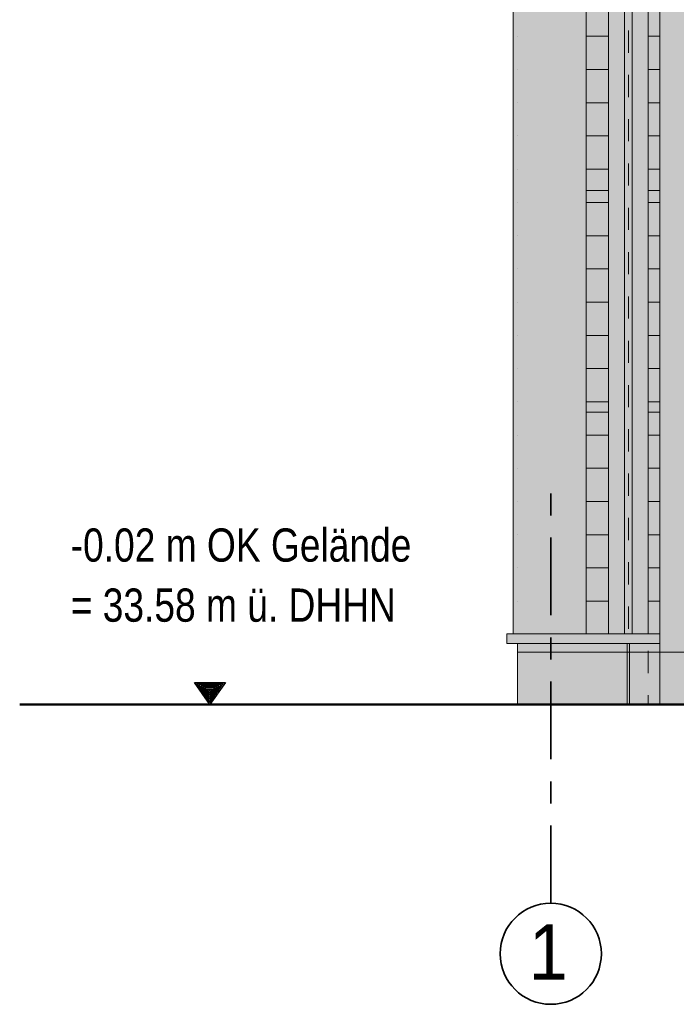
# Model space of a CAD drawing. Header units: metres. Extents: x 1169 to 1496, y -112 to 50.
# Tile 1 of 256: x 1278.76 to 1281.72, y -75.14 to -70.7. Entities that reach past the tile are written whole.
import ezdxf

# ---------------------------------------------------------------- set-up
doc = ezdxf.new("R2010")
doc.units = ezdxf.units.M
for name, pattern in [('AUSGEZOGEN', [0]), ('PUNKT2_S9', [0.0015, 0, -0.0015]), ('STRICHPUNKT2_S5', [0.5, 0.35, -0.05, 0.05, -0.05])]:
    doc.linetypes.add(name, pattern=pattern)
for name, color, linetype, lineweight in [('XR$2$Achsen', 4, 'AUSGEZOGEN', 13), ('XR$2$Ansicht', 1, 'AUSGEZOGEN', 50), ('XR$2$Beschriften', 4, 'AUSGEZOGEN', 13), ('XR$2$Dach_1', 3, 'AUSGEZOGEN', 18), ('XR$2$Filling', 4, 'AUSGEZOGEN', 13), ('XR$2$Text 1_100', 3, 'AUSGEZOGEN', 18), ('XR$2$Wegeflächen', 4, 'AUSGEZOGEN', 13), ('XR$3$Muster', 4, 'AUSGEZOGEN', 13), ('XR$4$Ansicht', 1, 'AUSGEZOGEN', 50), ('XR$4$Muster', 4, 'AUSGEZOGEN', 13), ('XR$5$Möblierung', 4, 'AUSGEZOGEN', 13)]:
    doc.layers.add(name, color=color, linetype=linetype, lineweight=lineweight)
doc.styles.add('ARIAL', font='arial.ttf')

# ---------------------------------------------------------------- blocks, each defined once
blk = doc.blocks.new('NSY145')
at = {"color": 0, "linetype": 'ByBlock', "lineweight": -2}
for p, q in [((-0.035, 0.05), (0, 0.05)), ((0, 0), (-0.035, 0.05)), ((0.0302, 0.0475), (-0.0302, 0.0475)), ((-0.0302, 0.0475), (0, 0.0044)), ((-0.0254, 0.045), (0, 0.045)), ((0, 0.0087), (-0.0254, 0.045)), ((0, 0.05), (0.035, 0.05)), ((0.035, 0.05), (0, 0)), ((0, 0.0044), (0.0302, 0.0475)), ((0, 0.045), (0.0254, 0.045)), ((0.0254, 0.045), (0, 0.0087)), ((0.0206, 0.0425), (-0.0206, 0.0425)), ((-0.0206, 0.0425), (0, 0.0131)), ((-0.0159, 0.04), (0, 0.04)), ((0, 0.0174), (-0.0159, 0.04)), ((0.011, 0.0375), (-0.011, 0.0375)), ((-0.011, 0.0375), (0, 0.0218)), ((-0.0063, 0.035), (0, 0.035)), ((0, 0.0261), (-0.0063, 0.035)), ((0.0014, 0.0325), (-0.0014, 0.0325)), ((-0.0014, 0.0325), (0, 0.0305)), ((0, 0.0131), (0.0206, 0.0425)), ((0, 0.04), (0.0159, 0.04)), ((0.0159, 0.04), (0, 0.0174)), ((0, 0.0218), (0.011, 0.0375)), ((0, 0.035), (0.0063, 0.035)), ((0.0063, 0.035), (0, 0.0261)), ((0, 0.0305), (0.0014, 0.0325))]:
    blk.add_line(p, q, dxfattribs=at)
blk = doc.blocks.new('MUSTER_2')
at = {"layer": 'XR$2$Filling', "color": 52, "linetype": 'AUSGEZOGEN', "lineweight": 13, "transparency": 33554687}
for p, q in [((1281.0022, -70.77), (1281.0022, -70.77)), ((1281.3122, -70.77), (1281.4, -70.77)), ((1281.4001, -70.77), (1281.4122, -70.77)), ((1281.5922, -70.77), (1281.6, -70.77)), ((1281.6001, -70.77), (1281.6436, -70.77)), ((1281.0022, -70.92), (1281.0022, -70.92)), ((1281.3122, -70.92), (1281.4, -70.92)), ((1281.4001, -70.92), (1281.4122, -70.92)), ((1281.5922, -70.92), (1281.6, -70.92)), ((1281.6001, -70.92), (1281.6436, -70.92)), ((1281.0022, -71.07), (1281.0022, -71.07)), ((1281.3122, -71.07), (1281.4, -71.07)), ((1281.4001, -71.07), (1281.4122, -71.07)), ((1281.5922, -71.07), (1281.6, -71.07)), ((1281.6001, -71.07), (1281.6436, -71.07)), ((1281.0022, -71.22), (1281.0022, -71.22)), ((1281.3122, -71.22), (1281.4, -71.22)), ((1281.4001, -71.22), (1281.4122, -71.22)), ((1281.5922, -71.22), (1281.6, -71.22)), ((1281.6001, -71.22), (1281.6436, -71.22)), ((1281.0022, -71.37), (1281.0022, -71.37)), ((1281.3122, -71.37), (1281.4, -71.37)), ((1281.4001, -71.37), (1281.4122, -71.37)), ((1281.5922, -71.37), (1281.6, -71.37)), ((1281.6001, -71.37), (1281.6436, -71.37)), ((1281.0022, -71.52), (1281.0022, -71.52)), ((1281.3122, -71.52), (1281.4, -71.52)), ((1281.4001, -71.52), (1281.4122, -71.52)), ((1281.5922, -71.52), (1281.6, -71.52)), ((1281.6001, -71.52), (1281.6436, -71.52)), ((1281.0022, -71.67), (1281.0022, -71.67)), ((1281.3122, -71.67), (1281.4, -71.67)), ((1281.4001, -71.67), (1281.4122, -71.67)), ((1281.5922, -71.67), (1281.6, -71.67)), ((1281.6001, -71.67), (1281.6436, -71.67)), ((1281.0022, -71.82), (1281.0022, -71.82)), ((1281.3122, -71.82), (1281.4, -71.82)), ((1281.4001, -71.82), (1281.4122, -71.82)), ((1281.5922, -71.82), (1281.6, -71.82)), ((1281.6001, -71.82), (1281.6436, -71.82)), ((1281.0022, -71.97), (1281.0022, -71.97)), ((1281.3122, -71.97), (1281.4, -71.97)), ((1281.4001, -71.97), (1281.4122, -71.97)), ((1281.5922, -71.97), (1281.6, -71.97)), ((1281.6001, -71.97), (1281.6436, -71.97)), ((1281.0022, -72.12), (1281.0022, -72.12)), ((1281.4001, -72.12), (1281.4122, -72.12)), ((1281.5922, -72.12), (1281.6, -72.12)), ((1281.6001, -72.12), (1281.6436, -72.12)), ((1281.0022, -72.27), (1281.0022, -72.27)), ((1281.4001, -72.27), (1281.4122, -72.27)), ((1281.5922, -72.27), (1281.6, -72.27)), ((1281.6001, -72.27), (1281.6436, -72.27)), ((1281.0022, -72.42), (1281.0022, -72.42)), ((1281.4001, -72.42), (1281.4122, -72.42)), ((1281.5922, -72.42), (1281.6, -72.42)), ((1281.6001, -72.42), (1281.6436, -72.42)), ((1281.0022, -72.57), (1281.0022, -72.57)), ((1281.4001, -72.57), (1281.4122, -72.57)), ((1281.5922, -72.57), (1281.6, -72.57)), ((1281.6001, -72.57), (1281.6436, -72.57)), ((1281.0022, -72.72), (1281.0022, -72.72)), ((1281.4001, -72.72), (1281.4122, -72.72)), ((1281.5922, -72.72), (1281.6, -72.72)), ((1281.6001, -72.72), (1281.6436, -72.72)), ((1281.0022, -72.87), (1281.0022, -72.87)), ((1281.4001, -72.87), (1281.4122, -72.87)), ((1281.5922, -72.87), (1281.6, -72.87)), ((1281.6001, -72.87), (1281.6436, -72.87)), ((1281.0022, -73.02), (1281.0022, -73.02)), ((1281.4001, -73.02), (1281.4122, -73.02)), ((1281.5922, -73.02), (1281.6, -73.02)), ((1281.6001, -73.02), (1281.6436, -73.02)), ((1281.0022, -73.17), (1281.0022, -73.17)), ((1281.4001, -73.17), (1281.4122, -73.17)), ((1281.5922, -73.17), (1281.6, -73.17)), ((1281.6001, -73.17), (1281.6436, -73.17)), ((1281.0022, -73.32), (1281.0022, -73.32)), ((1281.3122, -73.32), (1281.4, -73.32)), ((1281.5922, -73.32), (1281.6, -73.32)), ((1281.6001, -73.32), (1281.6436, -73.32))]:
    blk.add_line(p, q, dxfattribs=at)
for points in [[(1281.3122, -72.12), (1281.3217, -72.12), (1281.3217, -72.12), (1281.4, -72.12)], [(1281.3122, -72.27), (1281.3317, -72.27), (1281.3317, -72.27), (1281.4, -72.27)], [(1281.3122, -72.42), (1281.3418, -72.42), (1281.3418, -72.42), (1281.4, -72.42)], [(1281.3122, -72.57), (1281.3519, -72.57), (1281.3519, -72.57), (1281.4, -72.57)], [(1281.3122, -72.72), (1281.362, -72.72), (1281.362, -72.72), (1281.4, -72.72)], [(1281.3122, -72.87), (1281.3721, -72.87), (1281.3721, -72.87), (1281.4, -72.87)], [(1281.3122, -73.02), (1281.3822, -73.02), (1281.3822, -73.02), (1281.4, -73.02)], [(1281.3122, -73.17), (1281.3923, -73.17), (1281.3923, -73.17), (1281.4, -73.17)], [(1281.4001, -73.32), (1281.4023, -73.32), (1281.4023, -73.32), (1281.4122, -73.32)]]:
    blk.add_lwpolyline(points, dxfattribs=at)

msp = doc.modelspace()

# ---------------------------------------------------------------- hatches: boundary and pattern name
at = {"layer": 'XR$3$Muster', "linetype": 'AUSGEZOGEN', "lineweight": 13, "transparency": 33554687}
h = msp.add_hatch(color=7, dxfattribs=at)
h.set_gradient(color1=(199, 199, 199), color2=(48, 48, 48), one_color=1, name='INVCYLINDER')
h.paths.add_polyline_path([(1281.6436, -73.7866), (1281.7936, -73.7866), (1281.7936, -67.344), (1281.6436, -67.344)], flags=0)
at = {"layer": 'XR$4$Muster', "linetype": 'AUSGEZOGEN', "lineweight": 13, "transparency": 33554687}
for points in [[(1281.6436, -67.344), (1280.9722, -67.344), (1280.9722, -67.4168), (1281.5919, -67.4168), (1281.5919, -73.7866), (1281.6436, -73.7866)], [(1281.0022, -73.5506), (1281.5919, -73.5506), (1281.5919, -73.5106), (1281.0022, -73.5106)]]:
    msp.add_hatch(color=59, dxfattribs=at).paths.add_polyline_path(points)
at = {"layer": 'XR$5$Möblierung', "linetype": 'AUSGEZOGEN', "lineweight": 13, "true_color": 0x9f9d98, "transparency": 33554687}
h = msp.add_hatch(color=253, dxfattribs=at)
h.paths.add_polyline_path([(1286.7692, -67.344), (1286.7692, -73.4666), (1286.7352, -73.4666), (1286.7352, -67.344), (1286.6622, -67.344), (1286.6622, -73.4666), (1281.7936, -73.4666), (1281.7936, -73.5106), (1296.1419, -73.5106), (1296.1419, -73.4666), (1291.8422, -73.4666), (1291.8422, -67.344), (1291.7692, -67.344), (1291.7692, -73.4666), (1291.7352, -73.4666), (1291.7352, -67.344), (1291.6622, -67.344), (1291.6622, -73.4666), (1286.8422, -73.4666), (1286.8422, -67.344)])
h.paths.add_polyline_path([(1281.4852, -67.344), (1281.4122, -67.344), (1281.4122, -73.4666), (1281.3122, -73.4666), (1281.3122, -67.344), (1280.9822, -67.344), (1280.9822, -73.4666), (1280.9532, -73.4666), (1280.9532, -73.5106), (1281.6436, -73.5106), (1281.6436, -73.4666), (1281.5922, -73.4666), (1281.5922, -67.344), (1281.5192, -67.344), (1281.5192, -73.4666), (1281.4852, -73.4666)])
h.paths.add_polyline_path([(1296.7322, -73.5106), (1296.7322, -73.4666), (1296.6922, -73.4666), (1296.6922, -69.3139), (1296.6666, -69.3139), (1296.6666, -69.1366), (1296.7352, -69.1366), (1296.7352, -67.344), (1296.6622, -67.344), (1296.6622, -73.4666), (1296.2919, -73.4666), (1296.2919, -73.5106)])
h.paths.add_polyline_path([(1296.8422, -67.344), (1296.7692, -67.344), (1296.7692, -69.1366), (1296.8422, -69.1366)])
h.paths.add_polyline_path([(1299.8622, -69.1366), (1299.8622, -67.344), (1299.5322, -67.344), (1299.5322, -69.1366)])
h.paths.add_polyline_path([(1281.0022, -67.3683), (1281.0022, -73.4666), (1281.0022, -73.4666), (1281.0022, -67.3683)], flags=16)
at = {"layer": 'XR$5$Möblierung', "linetype": 'AUSGEZOGEN', "lineweight": 13, "true_color": 0x878581, "transparency": 33554687}
h = msp.add_hatch(color=252, dxfattribs=at)
h.paths.add_polyline_path([(1296.142, -68.4666), (1296.142, -67.344), (1291.8422, -67.344), (1291.8422, -73.4666), (1296.1419, -73.4666), (1296.1419, -68.4666)])
h.paths.add_polyline_path([(1286.6622, -67.344), (1281.7936, -67.344), (1281.7936, -73.4666), (1286.6622, -73.4666)])
h.paths.add_polyline_path([(1296.6622, -73.4666), (1296.6622, -67.344), (1296.292, -67.344), (1296.292, -73.4666)])
h.paths.add_polyline_path([(1296.8422, -67.344), (1296.8422, -69.1366), (1299.5322, -69.1366), (1299.5322, -67.344)])
h.paths.add_polyline_path([(1286.8422, -67.344), (1286.8422, -73.4666), (1291.6622, -73.4666), (1291.6622, -67.344)])
h.paths.add_polyline_path([(1281.6436, -73.4666), (1281.6436, -67.344), (1281.5922, -67.344), (1281.5922, -73.4666)])
h.paths.add_polyline_path([(1281.4122, -73.4666), (1281.4122, -67.344), (1281.3122, -67.344), (1281.3122, -73.4666)])
h.paths.add_polyline_path([(1290.2522, -68.4666), (1290.2522, -69.4666), (1288.2522, -69.4666), (1288.2522, -68.4666)], flags=16)
h.paths.add_polyline_path([(1285.1272, -69.4666), (1283.1272, -69.4666), (1283.1272, -68.4666), (1285.1272, -68.4666)], flags=16)
h.paths.add_polyline_path([(1295.2522, -68.4666), (1295.2522, -69.4666), (1293.2522, -69.4666), (1293.2522, -68.4666)], flags=16)
at = {"layer": 'XR$5$Möblierung', "linetype": 'AUSGEZOGEN', "lineweight": 13, "true_color": 0x73716e, "transparency": 33554687}
msp.add_hatch(color=8, dxfattribs=at).paths.add_polyline_path([(1281.4852, -73.4666), (1281.5192, -73.4666), (1281.5192, -67.344), (1281.4852, -67.344)])
at = {"layer": 'XR$5$Möblierung', "linetype": 'AUSGEZOGEN', "lineweight": 13, "true_color": 0xb4b2ac, "transparency": 33554687}
for points in [[(1281.4972, -73.5506), (1281.0022, -73.5506), (1281.0022, -73.7866), (1281.4972, -73.7866)], [(1281.5072, -73.7866), (1281.5919, -73.7866), (1281.5919, -73.5506), (1281.5072, -73.5506)]]:
    msp.add_hatch(color=253, dxfattribs=at).paths.add_polyline_path(points)
at = {"layer": 'XR$5$Möblierung', "linetype": 'AUSGEZOGEN', "lineweight": 13, "true_color": 0x787773, "transparency": 33554687}
msp.add_hatch(color=8, dxfattribs=at).paths.add_polyline_path([(1281.4972, -73.7866), (1281.5072, -73.7866), (1281.5072, -73.5506), (1281.4972, -73.5506)])

# ---------------------------------------------------------------- linework, layer by layer
at = {"layer": 'XR$2$Achsen', "color": 35, "linetype": 'STRICHPUNKT2_S5', "lineweight": 35, "transparency": 33554687}
msp.add_line((1281.1522, -74.683), (1281.1522, -72.7866), dxfattribs=at)
at = {"layer": 'XR$2$Achsen', "color": 35, "linetype": 'AUSGEZOGEN', "lineweight": 35, "transparency": 33554687}
msp.add_circle((1281.1522, -74.9113), 0.2282, dxfattribs=at)
at = {"layer": 'XR$2$Ansicht', "color": 4, "linetype": 'AUSGEZOGEN', "lineweight": 13, "transparency": 33554687}
for p, q in [((1281.6436, -73.7866), (1281.6436, -67.344)), ((1281.3122, -71.4666), (1281.4122, -71.4666)), ((1281.5922, -71.4666), (1281.6436, -71.4666)), ((1281.3122, -72.4666), (1281.4122, -72.4666)), ((1281.5922, -72.4666), (1281.6436, -72.4666)), ((1281.6436, -73.4666), (1280.9532, -73.4666))]:
    msp.add_line(p, q, dxfattribs=at)
at = {"layer": 'XR$2$Dach_1', "color": 4, "linetype": 'AUSGEZOGEN', "lineweight": 13, "transparency": 33554687}
for p, q in [((1280.9822, -67.344), (1280.9822, -73.4666)), ((1281.3122, -67.344), (1281.3122, -73.4666)), ((1281.4122, -67.344), (1281.4122, -73.4666)), ((1281.4852, -67.344), (1281.4852, -73.4666)), ((1281.5192, -67.344), (1281.5192, -73.4666)), ((1281.5922, -67.344), (1281.5922, -73.4666)), ((1280.9532, -73.4666), (1280.9532, -73.5106)), ((1280.9532, -73.5106), (1281.6436, -73.5106)), ((1281.0022, -73.5099), (1281.0022, -73.7866)), ((1281.4972, -73.5106), (1281.4972, -73.7866)), ((1281.5072, -73.5106), (1281.5072, -73.7866))]:
    msp.add_line(p, q, dxfattribs=at)
at = {"layer": 'XR$2$Dach_1', "color": 35, "linetype": 'PUNKT2_S9', "lineweight": 13, "transparency": 33554687}
msp.add_line((1281.5022, -67.344), (1281.5022, -73.4666), dxfattribs=at)
at = {"layer": 'XR$2$Wegeflächen', "color": 1, "linetype": 'AUSGEZOGEN', "lineweight": 50, "transparency": 33554687}
msp.add_line((1329.597, -73.7866), (1278.7558, -73.7866), dxfattribs=at)
at = {"layer": 'XR$4$Ansicht', "color": 7, "linetype": 'PUNKT2_S9', "lineweight": 13, "transparency": 33554687}
msp.add_line((1281.5919, -67.344), (1281.5919, -73.7866), dxfattribs=at)
at = {"layer": 'XR$4$Ansicht', "color": 35, "linetype": 'AUSGEZOGEN', "lineweight": 13, "transparency": 33554687}
msp.add_line((1281.0022, -73.5506), (1296.7592, -73.5506), dxfattribs=at)

# ---------------------------------------------------------------- block references
at = {"layer": 'XR$2$Beschriften', "color": 3, "lineweight": 25, "transparency": 33554687, "xscale": 1.999999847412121, "yscale": 1.999999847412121, "zscale": 1.999999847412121}
msp.add_blockref('NSY145', (1279.6138, -73.7866), dxfattribs=at)
at = {"layer": 'XR$2$Filling', "color": 52, "linetype": 'AUSGEZOGEN', "lineweight": 13, "transparency": 33554687}
msp.add_blockref('MUSTER_2', (0, 0), dxfattribs=at)

# ---------------------------------------------------------------- texts
at = {"layer": 'XR$2$Achsen', "color": 35, "linetype": 'AUSGEZOGEN', "lineweight": 35, "transparency": 33554687, "insert": (1281.0532, -75.0282), "char_height": 0.25, "width": 0.308641, "attachment_point": 7, "style": 'ARIAL'}
msp.add_mtext('\\W0.90;1', dxfattribs=at)
at = {"layer": 'XR$2$Text 1_100', "color": 3, "linetype": 'AUSGEZOGEN', "lineweight": 25, "transparency": 33554687, "insert": (1278.9859, -72.9914), "char_height": 0.15, "width": 1.602159, "attachment_point": 1, "line_spacing_factor": 1.084337, "style": 'ARIAL'}
msp.add_mtext('\\A1;{\\fArial|i0|b0;\\H0.150000;\\W0.800000;\\C3;-0.02 m OK Gelände}\\P{\\fArial|i0|b0;\\H0.150000;\\W0.800000;\\C3;= 33.58 m ü. DHHN}\\P', dxfattribs=at)

doc.saveas('drawing.dxf')
